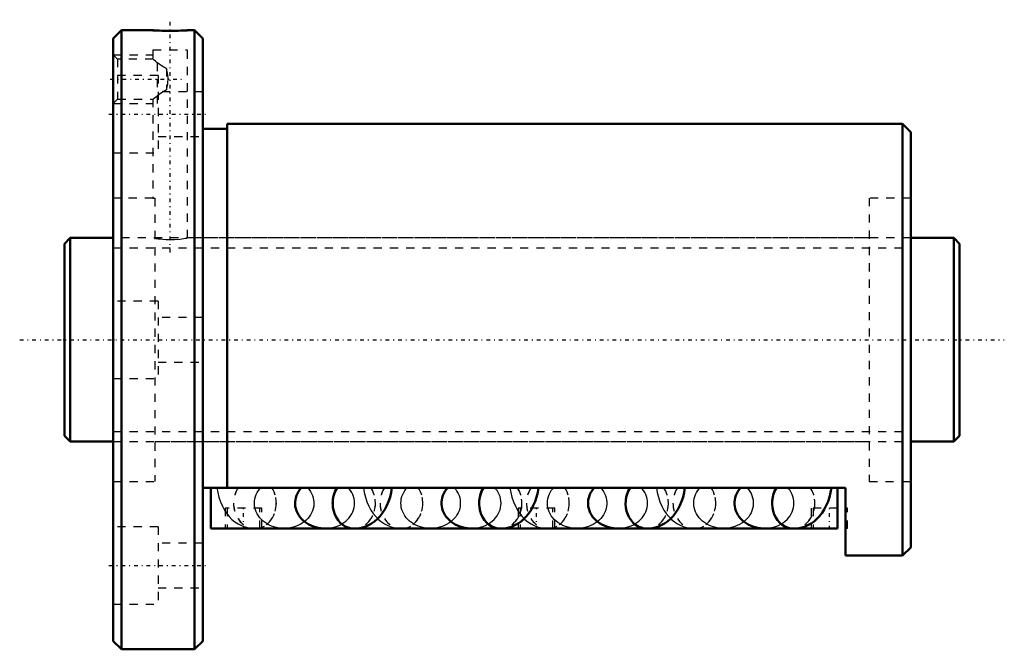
# Model space of a CAD drawing. Header units: millimetres. Extents: x -6 to 116, y -38 to 39.
import ezdxf

# ---------------------------------------------------------------- set-up
doc = ezdxf.new("R2010")
doc.units = ezdxf.units.MM
doc.linetypes.add('Center', pattern=[1.5, 0.45, -0.5, 0.05, -0.5])
doc.linetypes.add('Dashed', pattern=[2, 1, -1])
for name, color, linetype, lineweight in [('2d ConnectionPoints', 7, 'Continuous', 50), ('AM_0', 7, 'Continuous', 50), ('AM_5', 3, 'Continuous', 25), ('AM_7', 7, 'Center', 25), ('AM_9', 6, 'Dashed', 25)]:
    doc.layers.add(name, color=color, linetype=linetype, lineweight=lineweight)

# ---------------------------------------------------------------- blocks, each defined once
blk = doc.blocks.new('1_BIF2506V_10RR_Nut_0_in_BIF2506V_10RRG0_110LC0_000_4')
at = {"layer": 'AM_0'}
for p, q in [((7, 38), (6, 37)), ((7, 38), (7, -38)), ((10.88, 38), (7, 38)), ((16, 38), (15.12, 38)), ((17, 37), (16, 38)), ((16, 38), (16, -38)), ((6, 37), (6, -37)), ((17, 37), (17, -37)), ((20, 25.9), (17, 25.9)), ((103, 26.5), (20, 26.5)), ((20, 26.5), (20, -18.17)), ((104, 25.5), (103, 26.5)), ((103, 26.5), (103, -26.5)), ((104, 25.5), (104, -25.5)), ((96, -18.17), (17, -18.17)), ((18, -23.17), (18, -18.17)), ((95, -23.17), (95, -18.17)), ((96, -26.5), (96, -18.17)), ((35.38, -23.17), (18, -23.17)), ((23.14, -23.17), (23.41, -23.18)), ((32, -23.16), (35.3, -23.16)), ((53.38, -23.17), (35.77, -23.17)), ((41.14, -23.17), (41.41, -23.18)), ((50, -23.16), (53.3, -23.16)), ((71.38, -23.17), (53.77, -23.17)), ((59.14, -23.17), (59.41, -23.18)), ((68, -23.16), (71.3, -23.16)), ((89.38, -23.17), (71.77, -23.17)), ((77.14, -23.17), (77.41, -23.18)), ((86, -23.16), (89.3, -23.16)), ((95, -23.17), (89.77, -23.17)), ((96, -26.5), (103, -26.5)), ((103, -26.5), (104, -25.5)), ((6, -37), (7, -38)), ((16, -38), (17, -37)), ((7, -38), (16, -38))]:
    blk.add_line(p, q, dxfattribs=at)
for points in [[(15.12, 38), (15.12, 38), (15.07, 38), (14.96, 37.99), (14.79, 37.98), (14.58, 37.97), (14.31, 37.96), (14.02, 37.95), (13.69, 37.95), (13.34, 37.94), (12.98, 37.94), (12.63, 37.94), (12.28, 37.95), (11.96, 37.95), (11.66, 37.96), (11.41, 37.97), (11.19, 37.98), (11.03, 37.99), (10.92, 38), (10.88, 38)], [(29.1, -18.17), (28.92, -18.39), (28.76, -18.63), (28.62, -18.87), (28.51, -19.12), (28.43, -19.39), (28.38, -19.65), (28.35, -19.92), (28.35, -20.19), (28.37, -20.46), (28.43, -20.73), (28.51, -20.99), (28.62, -21.24), (28.76, -21.49), (28.91, -21.72), (29.1, -21.94), (29.3, -22.15), (29.53, -22.34), (29.77, -22.52), (30.03, -22.67), (30.31, -22.81), (30.6, -22.92), (30.9, -23.02), (31.2, -23.09), (31.52, -23.13), (31.84, -23.16), (32, -23.16)], [(35.59, -23.18), (36.04, -23.16), (36.49, -23.08), (36.93, -22.95), (37.35, -22.78), (37.75, -22.56), (38.12, -22.29), (38.47, -21.99), (38.8, -21.65), (39.1, -21.26), (39.38, -20.83), (39.62, -20.36), (39.84, -19.86), (40.02, -19.32), (40.16, -18.76), (40.25, -18.19), (40.26, -18.17)], [(47.1, -18.17), (46.92, -18.39), (46.76, -18.63), (46.62, -18.87), (46.51, -19.12), (46.43, -19.39), (46.38, -19.65), (46.35, -19.92), (46.35, -20.19), (46.37, -20.46), (46.43, -20.73), (46.51, -20.99), (46.62, -21.24), (46.76, -21.49), (46.91, -21.72), (47.1, -21.94), (47.3, -22.15), (47.53, -22.34), (47.77, -22.52), (48.03, -22.67), (48.31, -22.81), (48.6, -22.92), (48.9, -23.02), (49.2, -23.09), (49.52, -23.13), (49.84, -23.16), (50, -23.16)], [(53.59, -23.18), (54.04, -23.16), (54.49, -23.08), (54.93, -22.95), (55.35, -22.78), (55.75, -22.56), (56.12, -22.29), (56.47, -21.99), (56.8, -21.65), (57.1, -21.26), (57.38, -20.83), (57.62, -20.36), (57.84, -19.86), (58.02, -19.32), (58.16, -18.76), (58.25, -18.19), (58.26, -18.17)], [(65.1, -18.17), (64.92, -18.39), (64.76, -18.63), (64.62, -18.87), (64.51, -19.12), (64.43, -19.39), (64.38, -19.65), (64.35, -19.92), (64.35, -20.19), (64.37, -20.46), (64.43, -20.73), (64.51, -20.99), (64.62, -21.24), (64.76, -21.49), (64.91, -21.72), (65.1, -21.94), (65.3, -22.15), (65.53, -22.34), (65.77, -22.52), (66.03, -22.67), (66.31, -22.81), (66.6, -22.92), (66.9, -23.02), (67.2, -23.09), (67.52, -23.13), (67.84, -23.16), (68, -23.16)], [(71.59, -23.18), (72.04, -23.16), (72.49, -23.08), (72.93, -22.95), (73.35, -22.78), (73.75, -22.56), (74.12, -22.29), (74.47, -21.99), (74.8, -21.65), (75.1, -21.26), (75.38, -20.83), (75.62, -20.36), (75.84, -19.86), (76.02, -19.32), (76.16, -18.76), (76.25, -18.19), (76.26, -18.17)], [(83.1, -18.17), (82.92, -18.39), (82.76, -18.63), (82.62, -18.87), (82.51, -19.12), (82.43, -19.39), (82.38, -19.65), (82.35, -19.92), (82.35, -20.19), (82.37, -20.46), (82.43, -20.73), (82.51, -20.99), (82.62, -21.24), (82.76, -21.49), (82.91, -21.72), (83.1, -21.94), (83.3, -22.15), (83.53, -22.34), (83.77, -22.52), (84.03, -22.67), (84.31, -22.81), (84.6, -22.92), (84.9, -23.02), (85.2, -23.09), (85.52, -23.13), (85.84, -23.16), (86, -23.16)], [(89.59, -23.18), (90.04, -23.16), (90.49, -23.08), (90.93, -22.95), (91.35, -22.78), (91.75, -22.56), (92.12, -22.29), (92.47, -21.99), (92.8, -21.65), (93.1, -21.26), (93.38, -20.83), (93.62, -20.36), (93.84, -19.86), (94.02, -19.32), (94.16, -18.76), (94.25, -18.19), (94.26, -18.17)]]:
    blk.add_lwpolyline(points, dxfattribs=at)
for centre, major_axis, start_param, end_param in [((35.59, -20.08), (0, 3.1), 0.906978, 3.141802), ((35.59, -20.06), (0, -3.1), 4.056735, 4.715615), ((53.59, -20.08), (0, 3.1), 0.906978, 3.141802), ((53.59, -20.06), (0, -3.1), 4.056735, 4.715615), ((71.59, -20.08), (0, 3.1), 0.906978, 3.141802), ((71.59, -20.06), (0, -3.1), 4.056735, 4.715615), ((89.59, -20.08), (0, 3.1), 0.906978, 3.141802), ((89.59, -20.06), (0, -3.1), 4.056735, 4.715615), ((23.41, -20.08), (0, -3.1), 6.202842, 6.363529), ((41.41, -20.08), (0, -3.1), 6.202842, 6.363529), ((59.41, -20.08), (0, -3.1), 6.202842, 6.363529), ((77.41, -20.08), (0, -3.1), 6.202842, 6.363529)]:
    blk.add_ellipse(centre, major_axis=major_axis, ratio=0.848048, start_param=start_param, end_param=end_param, dxfattribs=at)
at = {"layer": 'AM_5', "linetype": 'Dashed'}
for p, q in [((6, 35), (10.88, 35)), ((11.44, 29), (11.44, 35)), ((6, 29), (10.88, 29))]:
    blk.add_line(p, q, dxfattribs=at)
at = {"layer": 'AM_7'}
for p, q in [((13, 10.7), (13, 39.3)), ((5.6, 32), (14.37, 32)), ((5.45, 27.71), (17.55, 27.71)), ((22, -23.3), (22, -20.55)), ((58, -23.3), (58, -20.55)), ((94, -23.3), (94, -20.55)), ((5.45, -27.71), (17.55, -27.71))]:
    blk.add_line(p, q, dxfattribs=at)
at = {"layer": 'AM_9'}
for p, q in [((10.88, 38), (10.88, 37.89)), ((15.12, 37.89), (10.88, 37.89)), ((15.12, 37.89), (15.12, 38)), ((10.88, 35.59), (15.12, 35.59)), ((10.88, 35.59), (10.88, 34.44)), ((15.12, 12.5), (15.12, 35.59)), ((6.54, 34.46), (6, 35)), ((10.9, 34.46), (6.54, 34.46)), ((6.54, 34.46), (6.54, 29.54)), ((12.55, 33.32), (12.55, 30.68)), ((11.5, 32.46), (6, 32.46)), ((11.5, 32.46), (11.5, 22.96)), ((17, 30.46), (11.5, 30.46)), ((6, 29), (6.54, 29.54)), ((6.54, 29.54), (10.9, 29.54)), ((10.88, 29.56), (10.88, 17.4)), ((11.5, 24.96), (17, 24.96)), ((6, 22.96), (11.5, 22.96)), ((10.88, 17.4), (6, 17.4)), ((10.88, 17.4), (11.1, 17.37)), ((11.1, 17.37), (11.1, -17.4)), ((98.9, 17.4), (98.9, -17.4)), ((104, 17.4), (98.9, 17.4)), ((98.9, 12.5), (15.12, 12.5)), ((11.5, 4.75), (6, 4.75)), ((11.5, 4.75), (11.5, -4.75)), ((17, 2.75), (11.5, 2.75)), ((11.5, -2.75), (17, -2.75)), ((6, -4.75), (11.5, -4.75)), ((11.1, -12.5), (98.9, -12.5)), ((6, -17.4), (11.1, -17.4)), ((98.9, -17.4), (104, -17.4)), ((24.25, -20.67), (19.75, -20.67)), ((19.75, -20.67), (19.75, -23.17)), ((20, -20.67), (20, -23.17)), ((24, -23.17), (24, -20.67)), ((24.25, -23.17), (24.25, -20.67)), ((60.25, -20.67), (55.75, -20.67)), ((55.75, -20.67), (55.75, -23.17)), ((56, -20.67), (56, -23.17)), ((60, -23.17), (60, -20.67)), ((60.25, -23.17), (60.25, -20.67)), ((95, -20.67), (91.75, -20.67)), ((91.75, -20.67), (91.75, -23.17)), ((92, -20.67), (92, -23.17)), ((96.25, -20.67), (96, -20.67)), ((96.25, -23.17), (96.25, -20.67)), ((11.5, -22.96), (6, -22.96)), ((11.5, -22.96), (11.5, -32.46)), ((23.41, -23.16), (27, -23.16)), ((35.3, -23.16), (35.59, -23.16)), ((35.77, -23.17), (35.38, -23.17)), ((41.41, -23.16), (45, -23.16)), ((53.3, -23.16), (53.59, -23.16)), ((53.77, -23.17), (53.38, -23.17)), ((59.41, -23.16), (63, -23.16)), ((71.3, -23.16), (71.59, -23.16)), ((71.77, -23.17), (71.38, -23.17)), ((77.41, -23.16), (81, -23.16)), ((89.3, -23.16), (89.59, -23.16)), ((89.77, -23.17), (89.38, -23.17)), ((96.25, -23.17), (96, -23.17)), ((17, -24.96), (11.5, -24.96)), ((11.5, -30.46), (17, -30.46)), ((6, -32.46), (11.5, -32.46))]:
    blk.add_line(p, q, dxfattribs=at)
for points in [[(12.55, 33.32), (12.21, 33.47), (11.89, 33.66), (11.62, 33.86), (11.37, 34.04), (11.19, 34.19), (11.04, 34.32), (10.89, 34.44), (10.88, 34.46)], [(12.55, 30.68), (12.71, 31.41), (12.75, 32.16), (12.68, 32.74), (12.55, 33.32)], [(10.88, 29.54), (10.9, 29.56), (11.04, 29.68), (11.2, 29.81), (11.39, 29.97), (11.68, 30.19), (12.02, 30.42), (12.27, 30.56), (12.55, 30.68)], [(11.1, 12.46), (11.28, 12.44), (11.52, 12.41), (11.8, 12.38), (12.11, 12.35), (12.45, 12.33), (12.81, 12.32), (13.16, 12.32), (13.51, 12.33), (14.16, 12.37), (14.43, 12.4), (14.68, 12.43), (14.87, 12.46), (15.02, 12.48), (15.1, 12.5), (15.12, 12.5)], [(18.74, -18.17), (18.74, -18.18), (18.84, -18.76), (18.99, -19.33), (19.17, -19.88), (19.41, -20.43), (19.66, -20.9), (19.94, -21.32), (20, -21.4)], [(27, -23.16), (26.68, -23.15), (26.37, -23.11), (26.05, -23.05), (25.75, -22.97), (25.46, -22.87), (25.17, -22.74), (24.9, -22.6), (24.65, -22.43), (24.42, -22.25), (24.2, -22.05), (24.01, -21.84), (23.83, -21.61), (23.69, -21.37), (23.57, -21.12), (23.47, -20.86), (23.4, -20.6), (23.36, -20.33), (23.35, -20.06), (23.36, -19.79), (23.4, -19.52), (23.47, -19.26), (23.57, -19), (23.69, -18.75), (23.83, -18.51), (24.01, -18.28), (24.1, -18.17)], [(29.9, -18.17), (30.08, -18.39), (30.24, -18.63), (30.38, -18.87), (30.49, -19.12), (30.57, -19.39), (30.62, -19.65), (30.65, -19.92), (30.65, -20.19), (30.63, -20.46), (30.57, -20.73), (30.49, -20.99), (30.38, -21.24), (30.24, -21.49), (30.09, -21.72), (29.9, -21.94), (29.7, -22.15), (29.47, -22.34), (29.23, -22.52), (28.97, -22.67), (28.69, -22.81), (28.4, -22.92), (28.1, -23.02), (27.8, -23.09), (27.48, -23.13), (27.16, -23.16), (27, -23.16)], [(32, -23.16), (32.32, -23.15), (32.63, -23.11), (32.95, -23.05), (33.25, -22.97), (33.54, -22.87), (33.83, -22.74), (34.1, -22.6), (34.35, -22.43), (34.58, -22.25), (34.8, -22.05), (34.99, -21.84), (35.17, -21.61), (35.31, -21.37), (35.43, -21.12), (35.53, -20.86), (35.6, -20.6), (35.64, -20.33), (35.65, -20.06), (35.64, -19.79), (35.6, -19.52), (35.53, -19.26), (35.43, -19), (35.31, -18.75), (35.17, -18.51), (34.99, -18.28), (34.9, -18.17)], [(36.74, -18.17), (36.74, -18.18), (36.84, -18.76), (36.99, -19.33), (37.17, -19.88), (37.41, -20.43), (37.66, -20.9), (37.94, -21.32), (38.26, -21.71), (38.5, -21.96)], [(45, -23.16), (44.68, -23.15), (44.37, -23.11), (44.05, -23.05), (43.75, -22.97), (43.46, -22.87), (43.17, -22.74), (42.9, -22.6), (42.65, -22.43), (42.42, -22.25), (42.2, -22.05), (42.01, -21.84), (41.83, -21.61), (41.69, -21.37), (41.57, -21.12), (41.47, -20.86), (41.4, -20.6), (41.36, -20.33), (41.35, -20.06), (41.36, -19.79), (41.4, -19.52), (41.47, -19.26), (41.57, -19), (41.69, -18.75), (41.83, -18.51), (42.01, -18.28), (42.1, -18.17)], [(47.9, -18.17), (48.08, -18.39), (48.24, -18.63), (48.38, -18.87), (48.49, -19.12), (48.57, -19.39), (48.62, -19.65), (48.65, -19.92), (48.65, -20.19), (48.63, -20.46), (48.57, -20.73), (48.49, -20.99), (48.38, -21.24), (48.24, -21.49), (48.09, -21.72), (47.9, -21.94), (47.7, -22.15), (47.47, -22.34), (47.23, -22.52), (46.97, -22.67), (46.69, -22.81), (46.4, -22.92), (46.1, -23.02), (45.8, -23.09), (45.48, -23.13), (45.16, -23.16), (45, -23.16)], [(50, -23.16), (50.32, -23.15), (50.63, -23.11), (50.95, -23.05), (51.25, -22.97), (51.54, -22.87), (51.83, -22.74), (52.1, -22.6), (52.35, -22.43), (52.58, -22.25), (52.8, -22.05), (52.99, -21.84), (53.17, -21.61), (53.31, -21.37), (53.43, -21.12), (53.53, -20.86), (53.6, -20.6), (53.64, -20.33), (53.65, -20.06), (53.64, -19.79), (53.6, -19.52), (53.53, -19.26), (53.43, -19), (53.31, -18.75), (53.17, -18.51), (52.99, -18.28), (52.9, -18.17)], [(54.74, -18.17), (54.74, -18.18), (54.84, -18.76), (54.99, -19.33), (55.17, -19.88), (55.41, -20.43), (55.66, -20.9), (55.94, -21.32), (56, -21.4)], [(63, -23.16), (62.68, -23.15), (62.37, -23.11), (62.05, -23.05), (61.75, -22.97), (61.46, -22.87), (61.17, -22.74), (60.9, -22.6), (60.65, -22.43), (60.42, -22.25), (60.2, -22.05), (60.01, -21.84), (59.83, -21.61), (59.69, -21.37), (59.57, -21.12), (59.47, -20.86), (59.4, -20.6), (59.36, -20.33), (59.35, -20.06), (59.36, -19.79), (59.4, -19.52), (59.47, -19.26), (59.57, -19), (59.69, -18.75), (59.83, -18.51), (60.01, -18.28), (60.1, -18.17)], [(65.9, -18.17), (66.08, -18.39), (66.24, -18.63), (66.38, -18.87), (66.49, -19.12), (66.57, -19.39), (66.62, -19.65), (66.65, -19.92), (66.65, -20.19), (66.63, -20.46), (66.57, -20.73), (66.49, -20.99), (66.38, -21.24), (66.24, -21.49), (66.09, -21.72), (65.9, -21.94), (65.7, -22.15), (65.47, -22.34), (65.23, -22.52), (64.97, -22.67), (64.69, -22.81), (64.4, -22.92), (64.1, -23.02), (63.8, -23.09), (63.48, -23.13), (63.16, -23.16), (63, -23.16)], [(68, -23.16), (68.32, -23.15), (68.63, -23.11), (68.95, -23.05), (69.25, -22.97), (69.54, -22.87), (69.83, -22.74), (70.1, -22.6), (70.35, -22.43), (70.58, -22.25), (70.8, -22.05), (70.99, -21.84), (71.17, -21.61), (71.31, -21.37), (71.43, -21.12), (71.53, -20.86), (71.6, -20.6), (71.64, -20.33), (71.65, -20.06), (71.64, -19.79), (71.6, -19.52), (71.53, -19.26), (71.43, -19), (71.31, -18.75), (71.17, -18.51), (70.99, -18.28), (70.9, -18.17)], [(72.74, -18.17), (72.74, -18.18), (72.84, -18.76), (72.99, -19.33), (73.17, -19.88), (73.41, -20.43), (73.66, -20.9), (73.94, -21.32), (74.26, -21.71), (74.5, -21.96)], [(81, -23.16), (80.68, -23.15), (80.37, -23.11), (80.05, -23.05), (79.75, -22.97), (79.46, -22.87), (79.17, -22.74), (78.9, -22.6), (78.65, -22.43), (78.42, -22.25), (78.2, -22.05), (78.01, -21.84), (77.83, -21.61), (77.69, -21.37), (77.57, -21.12), (77.47, -20.86), (77.4, -20.6), (77.36, -20.33), (77.35, -20.06), (77.36, -19.79), (77.4, -19.52), (77.47, -19.26), (77.57, -19), (77.69, -18.75), (77.83, -18.51), (78.01, -18.28), (78.1, -18.17)], [(83.9, -18.17), (84.08, -18.39), (84.24, -18.63), (84.38, -18.87), (84.49, -19.12), (84.57, -19.39), (84.62, -19.65), (84.65, -19.92), (84.65, -20.19), (84.63, -20.46), (84.57, -20.73), (84.49, -20.99), (84.38, -21.24), (84.24, -21.49), (84.09, -21.72), (83.9, -21.94), (83.7, -22.15), (83.47, -22.34), (83.23, -22.52), (82.97, -22.67), (82.69, -22.81), (82.4, -22.92), (82.1, -23.02), (81.8, -23.09), (81.48, -23.13), (81.16, -23.16), (81, -23.16)], [(86, -23.16), (86.32, -23.15), (86.63, -23.11), (86.95, -23.05), (87.25, -22.97), (87.54, -22.87), (87.83, -22.74), (88.1, -22.6), (88.35, -22.43), (88.58, -22.25), (88.8, -22.05), (88.99, -21.84), (89.17, -21.61), (89.31, -21.37), (89.43, -21.12), (89.53, -20.86), (89.6, -20.6), (89.64, -20.33), (89.65, -20.06), (89.64, -19.79), (89.6, -19.52), (89.53, -19.26), (89.43, -19), (89.31, -18.75), (89.17, -18.51), (88.99, -18.28), (88.9, -18.17)], [(20, -21.4), (20.26, -21.71), (20.59, -22.05), (20.95, -22.35), (21.34, -22.61), (21.74, -22.82), (22.15, -22.98), (22.63, -23.1), (23.1, -23.17), (23.14, -23.17)], [(56, -21.4), (56.26, -21.71), (56.5, -21.96)], [(38.5, -21.96), (38.59, -22.05), (38.95, -22.35), (39.34, -22.61), (39.74, -22.82), (40.15, -22.98), (40.63, -23.1), (41.1, -23.17), (41.14, -23.17)], [(56.5, -21.96), (56.59, -22.05), (56.95, -22.35), (57.34, -22.61), (57.74, -22.82), (58.15, -22.98), (58.63, -23.1), (59.1, -23.17), (59.14, -23.17)], [(74.5, -21.96), (74.59, -22.05), (74.95, -22.35), (75.34, -22.61), (75.74, -22.82), (76.15, -22.98), (76.63, -23.1), (77.1, -23.17), (77.14, -23.17)]]:
    blk.add_lwpolyline(points, dxfattribs=at)
for centre, major_axis, start_param, end_param in [((23.41, -20.06), (0, -3.1), 4.056735, 8.509635), ((23.41, -20.08), (0, -3.1), 4.04857, 6.202842), ((23.41, -20.08), (0, -3.1), 0.080344, 2.234615), ((35.59, -20.06), (0, -3.1), 4.715615, 8.509635), ((35.59, -20.08), (0, 3.1), 3.141802, 5.376208), ((41.41, -20.06), (0, -3.1), 4.056735, 8.509635), ((41.41, -20.08), (0, -3.1), 4.04857, 6.202842), ((41.41, -20.08), (0, -3.1), 0.080344, 2.234615), ((53.59, -20.06), (0, -3.1), 4.715615, 8.509635), ((53.59, -20.08), (0, 3.1), 3.141802, 5.376208), ((59.41, -20.06), (0, -3.1), 4.056735, 8.509635), ((59.41, -20.08), (0, -3.1), 4.04857, 6.202842), ((59.41, -20.08), (0, -3.1), 0.080344, 2.234615), ((71.59, -20.06), (0, -3.1), 4.715615, 8.509635), ((71.59, -20.08), (0, 3.1), 3.141802, 5.376208), ((77.41, -20.06), (0, -3.1), 4.056735, 8.509635), ((77.41, -20.08), (0, -3.1), 4.04857, 6.202842), ((77.41, -20.08), (0, -3.1), 0.080344, 2.234615), ((89.59, -20.06), (0, -3.1), 4.715615, 8.509635), ((89.59, -20.08), (0, 3.1), 3.141802, 5.376208)]:
    blk.add_ellipse(centre, major_axis=major_axis, ratio=0.848048, start_param=start_param, end_param=end_param, dxfattribs=at)
blk = doc.blocks.new('2_BIF2506V_10RR000_Shaft_0_in_BIF2506V_10RRG0_110LC0_000_4')
at = {"layer": 'AM_0'}
for p, q in [((0.7, 12.5), (0, 11.8)), ((6, 12.5), (0.7, 12.5)), ((0.7, 12.5), (0.7, -12.5)), ((109.3, 12.5), (104, 12.5)), ((109.3, 12.5), (109.3, -12.5)), ((110, 11.8), (109.3, 12.5)), ((0, 11.8), (0, -11.8)), ((110, 11.8), (110, -11.8)), ((0, -11.8), (0.7, -12.5)), ((109.3, -12.5), (110, -11.8)), ((0.7, -12.5), (6, -12.5)), ((104, -12.5), (109.3, -12.5))]:
    blk.add_line(p, q, dxfattribs=at)
at = {"layer": 'AM_5', "linetype": 'Dashed'}
for p, q in [((6, 11.273), (104, 11.273)), ((6, -11.273), (104, -11.273))]:
    blk.add_line(p, q, dxfattribs=at)
at = {"layer": 'AM_7'}
blk.add_line((-5.5, 0), (115.5, 0), dxfattribs=at)
at = {"layer": 'AM_9'}
for p, q in [((104, 12.5), (6, 12.5)), ((6, -12.5), (104, -12.5))]:
    blk.add_line(p, q, dxfattribs=at)

msp = doc.modelspace()

# ---------------------------------------------------------------- linework, layer by layer
at = {"layer": '2d ConnectionPoints'}
for p in [(0, 0), (6, 0)]:
    msp.add_point(p, dxfattribs=at)

# ---------------------------------------------------------------- block references
for name in ['1_BIF2506V_10RR_Nut_0_in_BIF2506V_10RRG0_110LC0_000_4', '2_BIF2506V_10RR000_Shaft_0_in_BIF2506V_10RRG0_110LC0_000_4']:
    msp.add_blockref(name, (0, 0))

doc.saveas('drawing.dxf')
